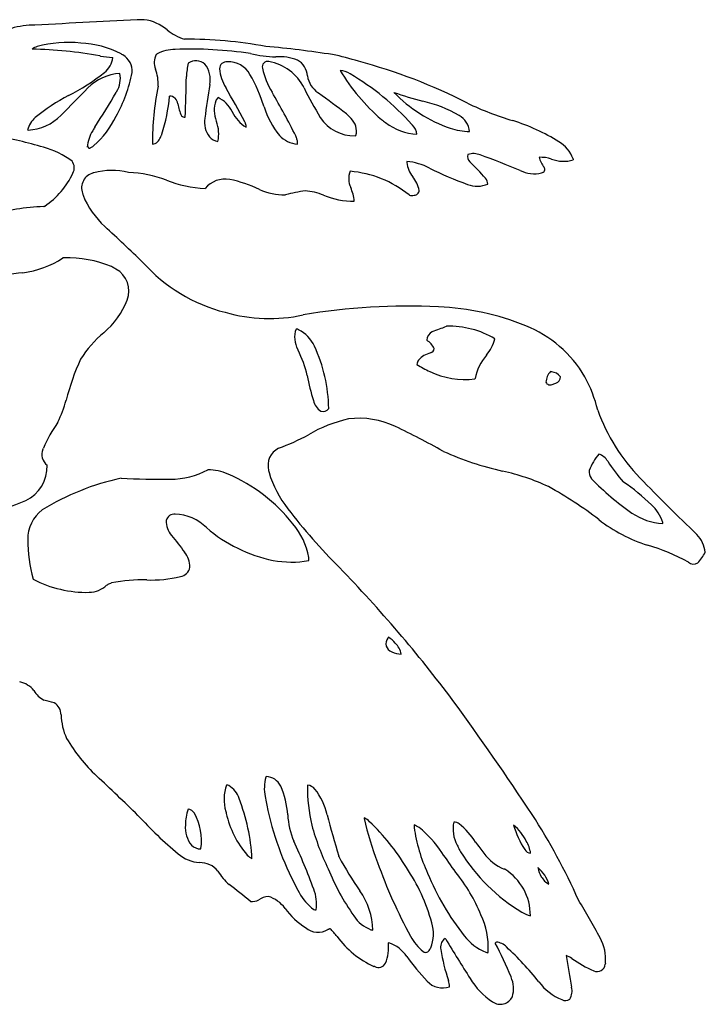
# Model space of a CAD drawing. Extents: x 0.1 to 11.9, y 0.1 to 8.6.
# Tile 2 of 2: x 5.9 to 11.9, y 0.1 to 8.6. Entities that reach past the tile are written whole.
import ezdxf

# ---------------------------------------------------------------- set-up
doc = ezdxf.new("R2010")
doc.units = 0
doc.linetypes.add('0', pattern=[0])
doc.layers.add('1', color=7, linetype='0')

msp = doc.modelspace()

# ---------------------------------------------------------------- linework, layer by layer
at = {"layer": '1'}
for p, q in [((6.822741, 8.311469), (6.815076, 8.316369)), ((6.830161, 8.306499), (6.822741, 8.311469)), ((7.124475, 8.312835), (7.121361, 8.309789)), ((7.127976, 8.315775), (7.124475, 8.312835)), ((6.63045, 8.298659), (6.637451, 8.297644)), ((6.77633, 7.98737), (6.773181, 7.980929)), ((8.531091, 7.974699), (8.525315, 7.979599)), ((7.235811, 7.947504), (7.23616, 7.949989)), ((7.779571, 7.81496), (7.781531, 7.811739)), ((8.771923, 7.794763), (8.771923, 7.794763)), ((7.642791, 7.727949), (7.641742, 7.731904)), ((7.892481, 7.719794), (7.890241, 7.725184)), ((7.89451, 7.714544), (7.892481, 7.719794)), ((7.896331, 7.70947), (7.89451, 7.714544)), ((7.897941, 7.704604), (7.896331, 7.70947)), ((7.899342, 7.699949), (7.897941, 7.704604)), ((9.113128, 7.7187), (9.113128, 7.7187)), ((9.346381, 7.697219), (9.342111, 7.70261)), ((6.002061, 7.656549), (6.00738, 7.653679)), ((6.569394, 7.648712), (6.569394, 7.648712)), ((7.167946, 7.613359), (7.169907, 7.618154)), ((7.900531, 7.695469), (7.899342, 7.699949)), ((7.901475, 7.691199), (7.900531, 7.695469)), ((7.900705, 7.67944), (7.90291, 7.679649)), ((7.90221, 7.68714), (7.901475, 7.691199)), ((7.902666, 7.68329), (7.90221, 7.68714)), ((7.90291, 7.679649), (7.902666, 7.68329)), ((9.67409, 7.670356), (9.67409, 7.670356)), ((7.157656, 7.590819), (7.159791, 7.595089)), ((7.159791, 7.595089), (7.161891, 7.599499)), ((7.161891, 7.599499), (7.163956, 7.604014)), ((7.163956, 7.604014), (7.165986, 7.608634)), ((7.165986, 7.608634), (7.167946, 7.613359)), ((8.335615, 7.595299), (8.3325, 7.603104)), ((8.33845, 7.587774), (8.335615, 7.595299)), ((8.341005, 7.580599), (8.33845, 7.587774)), ((8.34321, 7.573739), (8.341005, 7.580599)), ((8.345066, 7.567229), (8.34321, 7.573739)), ((8.346605, 7.561034), (8.345066, 7.567229)), ((8.347795, 7.555224), (8.346605, 7.561034)), ((8.348601, 7.549764), (8.347795, 7.555224)), ((8.347971, 7.531949), (8.348741, 7.5358)), ((8.34902, 7.544724), (8.348601, 7.549764)), ((8.348741, 7.5358), (8.349091, 7.540034)), ((8.349091, 7.540034), (8.34902, 7.544724)), ((8.84896, 7.604294), (8.85498, 7.608144)), ((6.533781, 7.493659), (6.538716, 7.495584)), ((6.538716, 7.495584), (6.543686, 7.497789)), ((6.543686, 7.497789), (6.548691, 7.500169)), ((6.548691, 7.500169), (6.553696, 7.502795)), ((6.553696, 7.502795), (6.558736, 7.505629)), ((6.558736, 7.505629), (6.563775, 7.508675)), ((6.563775, 7.508675), (6.568815, 7.51193)), ((6.568815, 7.51193), (6.573891, 7.515394)), ((6.573891, 7.515394), (6.578966, 7.519034)), ((9.296156, 7.373505), (9.295945, 7.371264)), ((9.296506, 7.375674), (9.296156, 7.373505)), ((9.296961, 7.377844), (9.296506, 7.375674)), ((9.297485, 7.379944), (9.296961, 7.377844)), ((9.298151, 7.38201), (9.297485, 7.379944)), ((10.74092, 7.4042), (10.741935, 7.3993)), ((10.741935, 7.3993), (10.742776, 7.394364)), ((6.578161, 7.283484), (6.573787, 7.281944)), ((6.480161, 7.104704), (6.481667, 7.099034)), ((6.481667, 7.099034), (6.483311, 7.093259)), ((6.483311, 7.093259), (6.485095, 7.087379)), ((8.244056, 7.091719), (8.24213, 7.091509)), ((9.31999, 7.088289), (9.317121, 7.090914)), ((6.143111, 6.988994), (6.145947, 6.99022)), ((6.145947, 6.99022), (6.148886, 6.991619)), ((6.148886, 6.991619), (6.151931, 6.993159)), ((6.31937, 6.542534), (6.310131, 6.542394)), ((6.739266, 6.463679), (6.731251, 6.46774)), ((6.747141, 6.459549), (6.739266, 6.463679)), ((6.754841, 6.455244), (6.747141, 6.459549)), ((6.762366, 6.450835), (6.754841, 6.455244)), ((6.769716, 6.446319), (6.762366, 6.450835)), ((8.349336, 5.746879), (8.3507, 5.743624)), ((8.3507, 5.743624), (8.352031, 5.740369)), ((9.497433, 5.556309), (9.497433, 5.556309)), ((9.887866, 5.492324), (9.891016, 5.494529)), ((10.551326, 5.553399), (10.545236, 5.554625)), ((10.557135, 5.552104), (10.551326, 5.553399)), ((10.631406, 5.509964), (10.630706, 5.511889)), ((10.591392, 5.454432), (10.591392, 5.454432)), ((8.486232, 5.302888), (8.486232, 5.302888)), ((6.136951, 4.880209), (6.138421, 4.885004)), ((6.138421, 4.885004), (6.13996, 4.889799)), ((9.615671, 4.861869), (9.610002, 4.864704)), ((8.096916, 4.695864), (8.098491, 4.686939)), ((8.098491, 4.686939), (8.100381, 4.677909)), ((10.899788, 4.62792), (10.899788, 4.62792)), ((10.899788, 4.62792), (10.900661, 4.626739)), ((10.900661, 4.626739), (10.902515, 4.624289)), ((11.178596, 4.595029), (11.176109, 4.597269)), ((11.520266, 4.241249), (11.519881, 4.24447)), ((11.520512, 4.238099), (11.520266, 4.241249)), ((11.520652, 4.235019), (11.520512, 4.238099)), ((8.445586, 3.930274), (8.444781, 3.939934)), ((8.135218, 3.914479), (8.135218, 3.914479)), ((8.444956, 3.912214), (8.446075, 3.920719)), ((8.446075, 3.920719), (8.445586, 3.930274)), ((6.689601, 3.699694), (6.695901, 3.703334)), ((6.695901, 3.703334), (6.702621, 3.706729)), ((6.702621, 3.706729), (6.709725, 3.709914)), ((6.709725, 3.709914), (6.717181, 3.712924)), ((6.717181, 3.712924), (6.72502, 3.715724)), ((6.72502, 3.715724), (6.733176, 3.718349)), ((9.134316, 3.240816), (9.132776, 3.238415)), ((9.135961, 3.243238), (9.134316, 3.240816)), ((9.137641, 3.245685), (9.135961, 3.243238)), ((9.196711, 3.194952), (9.196711, 3.194952)), ((8.075775, 2.035658), (8.073326, 2.031038)), ((8.436136, 1.961402), (8.433861, 1.958185)), ((7.728538, 1.715734), (7.728538, 1.715734)), ((8.089378, 1.74145), (8.089378, 1.74145)), ((8.927746, 1.67759), (8.927746, 1.674122)), ((8.927746, 1.674122), (8.927957, 1.670163)), ((7.373712, 1.614961), (7.373712, 1.614961)), ((8.47247, 1.612131), (8.47247, 1.612131)), ((9.35989, 1.615854), (9.359856, 1.608896)), ((9.359856, 1.608896), (9.36003, 1.60164)), ((9.36003, 1.60164), (9.36038, 1.594087)), ((9.894998, 1.465275), (9.894998, 1.465275)), ((10.3348, 1.474234), (10.3348, 1.474234)), ((7.508181, 1.407005), (7.508846, 1.409186)), ((9.601731, 1.375383), (9.601731, 1.375383)), ((9.734671, 1.439811), (9.73901, 1.430448)), ((9.73901, 1.430448), (9.74356, 1.421036)), ((9.74356, 1.421036), (9.748321, 1.411576)), ((9.748321, 1.411576), (9.753256, 1.402077)), ((9.753256, 1.402077), (9.758401, 1.39254)), ((9.758401, 1.39254), (9.763755, 1.382964)), ((8.707211, 1.339966), (8.70553, 1.3441)), ((9.043506, 1.28995), (9.043506, 1.28995)), ((10.14774, 1.229821), (10.14347, 1.232103)), ((10.436911, 1.243566), (10.435512, 1.244504)), ((10.465443, 1.164864), (10.465443, 1.164864)), ((10.531831, 1.099737), (10.531166, 1.101378)), ((8.615056, 0.706641), (8.612431, 0.705444)), ((8.617716, 0.707873), (8.615056, 0.706641)), ((8.62041, 0.709133), (8.617716, 0.707873)), ((8.623105, 0.710428), (8.62041, 0.709133)), ((8.625835, 0.711755), (8.623105, 0.710428)), ((8.628601, 0.713113), (8.625835, 0.711755)), ((8.631401, 0.714506), (8.628601, 0.713113)), ((9.142261, 0.590067), (9.137641, 0.591033)), ((9.49611, 0.533489), (9.500555, 0.540577)), ((9.500555, 0.540577), (9.504686, 0.54793)), ((10.002526, 0.508163), (10.00333, 0.51356)), ((10.00333, 0.51356), (10.004031, 0.51902)), ((9.983836, 0.508814), (9.991641, 0.506739)), ((9.991641, 0.506739), (9.999376, 0.505069)), ((9.999376, 0.505069), (10.002526, 0.508163)), ((9.015001, 0.384669), (9.011886, 0.385702)), ((9.018081, 0.38371), (9.015001, 0.384669)), ((11.022216, 0.410016), (11.021306, 0.405883)), ((11.023055, 0.414192), (11.022216, 0.410016))]:
    msp.add_line(p, q, dxfattribs=at)
for centre, radius, start, end in [((6.053251, 7.909975), 0.655677, 88.762903, 106.924458), ((10.479813, -69.593018), 78.282968, 92.536696, 93.231177), ((6.970074, 8.242376), 0.373582, 49.143157, 83.082923), ((7.511285, 8.895415), 0.474723, -128.701248, -107.979324), ((6.356739, 7.389351), 1.026422, 83.972699, 105.312603), ((6.431147, 7.582866), 0.827906, 62.371633, 87.690077), ((7.373199, 4.542437), 3.901446, 79.677239, 90.124058), ((6.122339, 8.249904), 0.134523, 105.815504, 126.914737), ((5.956906, 4.531288), 3.827107, 79.863549, 88.732823), ((6.75313, 8.168879), 0.157713, -5.424696, 60.762768), ((7.243456, 8.238943), 0.141161, 149.875574, -157.031958), ((7.284152, 8.024575), 0.330436, 89.7947, 118.205381), ((7.418745, 4.818155), 3.539369, 81.545766, 92.160152), ((8.19499, 9.435565), 1.145449, -102.90863, -91.796744), ((7.333408, -0.044152), 8.457227, 81.033259, 84.987714), ((8.301852, 6.490957), 1.852078, 71.912799, 79.116094), ((7.641974, 15.279959), 7.054204, -98.186779, -97.327497), ((6.557349, 8.302647), 0.18593, -52.666702, -5.952706), ((7.964738, 8.095878), 0.582686, 166.169448, 177.594516), ((7.4664, 8.136427), 0.119583, 50.07543, 124.338303), ((7.366957, 8.091166), 0.223166, -10.716149, 37.861357), ((7.731447, 8.185981), 0.061222, 83.336176, 179.201167), ((7.748898, 8.034863), 0.212178, 29.151254, 92.795015), ((8.086397, 8.205148), 0.044937, 74.757783, -163.099845), ((8.02882, 7.83515), 0.419138, 26.2262, 80.470411), ((8.184472, 7.810331), 0.481019, 70.093756, 93.026448), ((8.264354, 8.115806), 0.169086, 2.852077, 60.252552), ((7.633364, 3.591629), 4.822945, 62.992, 75.058754), ((5.581743, 9.497025), 1.728027, -63.280256, -50.96243), ((6.842299, 7.69934), 0.449138, 94.858235, 134.508654), ((5.693367, 8.38249), 1.238043, -29.443906, -10.636805), ((6.590775, 8.102057), 0.218138, -31.719337, 11.853167), ((6.785663, 8.054922), 0.352268, -2.962123, 21.470451), ((8.043159, 8.219222), 0.374332, -175.03647, -148.417367), ((6.728822, 7.446053), 1.389975, 17.161552, 29.865782), ((8.700923, 8.332517), 0.672352, -167.944006, -148.614931), ((10.201181, 9.056669), 1.726988, -149.194657, -130.655126), ((8.690136, 7.952023), 0.221953, 59.160813, 82.826903), ((7.65491, 6.187961), 2.267335, 41.915234, 59.551403), ((-1.711593, 8.212223), 9.094622, -2.8181, -0.578909), ((16.519285, 6.575678), 9.053845, 170.630379, 172.506622), ((8.652373, 8.162128), 0.222398, -170.185536, -124.841621), ((21.318975, -6.863242), 20.983077, 134.823612, 135.731143), ((1.12408, 11.268684), 6.536182, -33.315382, -30.19924), ((9.458388, 7.554451), 2.370503, 168.261502, -179.420585), ((1.126532, 4.153252), 7.648951, 27.838656, 30.393878), ((2.74051, 4.817642), 6.247332, 26.478644, 30.435749), ((11.470144, 9.53461), 3.418944, -153.711213, -148.795979), ((0.511851, -3.009659), 13.600158, 52.601781, 53.868315), ((10.279481, 11.140982), 3.343853, -109.129224, -104.615265), ((10.097445, 8.878842), 1.280495, -135.527472, -109.306262), ((7.056923, 6.587581), 1.534047, 117.074206, 130.052245), ((5.69517, 8.084525), 1.546723, -17.549066, -5.082381), ((7.234439, 7.876156), 0.073854, 4.962562, 88.664793), ((7.604607, 7.919349), 0.298866, -172.926286, -151.750981), ((7.875389, 7.824668), 0.251389, 160.550605, -158.345667), ((7.732296, 7.86778), 0.102345, 137.279305, 156.632105), ((7.54734, 7.704795), 0.257035, 25.378487, 64.719694), ((9.169591, 6.769578), 1.166517, 60.117885, 76.811621), ((10.961942, 10.240515), 2.612944, -115.828552, -106.563689), ((8.0681, 7.950052), 0.318201, -154.235563, -121.739953), ((8.76173, 8.075648), 0.738196, -162.704986, -140.684494), ((8.479452, 7.457506), 0.44641, 41.731472, 49.068001), ((6.213518, 7.594947), 0.220247, 130.737748, 163.758001), ((5.98683, 8.079371), 0.426188, -87.236194, -43.966848), ((6.051176, 8.117896), 0.798247, -48.609554, -25.526874), ((7.369709, 7.802698), 0.037686, -138.83985, -86.467212), ((7.753296, 7.722415), 0.213261, 170.829244, -143.283112), ((7.370104, 7.61995), 0.293295, -12.630218, 21.606256), ((8.837692, 7.951269), 0.347158, -147.21738, -88.140028), ((8.713092, 7.646482), 0.146977, -15.120209, 47.390151), ((9.602221, 8.409843), 0.846694, -128.422269, -125.285484), ((9.409865, 8.101356), 0.484229, -127.792509, -92.95337), ((9.6697, 7.629143), 0.17215, 4.045838, 61.905629), ((9.692069, 6.058703), 1.757531, 58.174482, 72.62055), ((6.826761, 7.484123), 0.305496, 147.400636, 175.877525), ((7.299869, 7.261347), 0.826829, 149.683985, 152.063371), ((9.261485, 7.606972), 0.123903, 4.999167, 46.749833), ((9.857036, 8.227349), 0.586268, -108.182846, -91.526179), ((5.295571, 4.722389), 2.907817, 73.070613, 81.644575), ((7.074135, 7.616859), 0.087486, -80.877084, -17.316095), ((7.677826, 7.686035), 0.131983, -136.338553, -99.386226), ((8.362309, 7.762574), 0.23107, -137.992254, -93.557399), ((10.479618, 7.312727), 0.27685, 19.293259, 59.800851), ((5.966822, 6.837099), 0.68979, 52.253438, 75.261793), ((6.526749, 7.498768), 0.008692, -35.997331, 122.678754), ((9.875216, 7.284609), 0.16453, 68.637256, 106.64588), ((6.316483, 7.325591), 0.092273, -29.371091, 38.105557), ((9.546902, 7.406184), 0.253374, -172.078349, -141.457713), ((9.231572, 6.800606), 0.585203, 63.439624, 83.467285), ((9.880287, 7.421789), 0.056066, 158.602442, -128.330883), ((7.94822, 5.442667), 2.710074, 41.414732, 45.565788), ((7.767128, 1.360348), 6.452609, 67.059679, 70.367154), ((10.452327, 7.076141), 0.341548, 72.819369, 90.983294), ((10.676249, 7.479255), 0.237901, -164.989461, -141.455708), ((10.659925, 7.67811), 0.295594, -111.161652, -73.722606), ((5.753403, 7.581176), 0.710344, -55.87257, -25.056744), ((6.606843, 7.151134), 0.134922, 104.181759, -159.87181), ((6.733009, 6.68055), 0.622501, 76.381451, 104.40364), ((6.833915, 6.204949), 1.081564, 69.666815, 87.580114), ((8.970111, 7.231666), 0.177728, 158.9306, -154.295136), ((8.725347, 6.352833), 0.946024, 51.278292, 85.214752), ((10.786077, 9.882526), 2.866572, -116.808154, -109.591852), ((10.40175, 7.537619), 0.263663, -116.969277, -75.551745), ((10.465899, 7.312678), 0.030427, -86.916941, 37.058458), ((7.596337, 8.206833), 1.060679, -111.375864, -92.781723), ((7.72102, 6.996185), 0.232162, 80.569346, 139.356516), ((7.502771, 6.035618), 1.216887, 65.022049, 77.841848), ((9.108123, 7.063356), 0.303475, 12.585921, 37.54972), ((9.893669, 7.169088), 0.109344, 8.067876, 37.329444), ((8.229096, 7.591715), 0.500376, -115.126794, -88.507379), ((8.848204, 4.54326), 2.619091, 99.512945, 103.336566), ((8.375912, 6.61502), 0.512832, 67.235362, 85.58997), ((8.415749, 6.986893), 0.428404, 6.619727, 23.042911), ((9.362408, 7.129972), 0.041901, -92.581627, -0.667701), ((9.910254, 7.404045), 0.237977, -111.027263, -67.341806), ((7.171342, 7.363935), 0.739877, -158.050701, -132.270685), ((8.8306, 7.696955), 0.660763, -112.818212, -89.072454), ((9.340649, 7.179412), 0.093435, -102.77365, -77.720602), ((6.21531, 5.055676), 1.934665, 92.138674, 106.235911), ((-4.688727, -5.503079), 16.759321, 45.758741, 47.314388), ((5.857152, 7.236523), 0.828858, -82.672776, -56.872081), ((6.355379, 5.569357), 0.973843, 67.296185, 92.11905), ((8.08554, 7.482455), 1.458883, -137.850133, -104.52632), ((6.668667, 6.256949), 0.214643, -21.950577, 61.915314), ((8.512172, -12.385127), 18.971623, 97.722474, 99.640637), ((6.206681, 6.433361), 0.70914, -49.670322, -21.217644), ((9.308985, 0.677732), 5.44711, 87.236903, 99.64072), ((9.470778, 3.832138), 2.288592, 67.92733, 87.475816), ((8.101997, 7.389652), 1.373734, -106.161863, -77.609675), ((8.546425, 5.852325), 0.223524, 161.018542, -151.852504), ((8.309557, 5.791751), 0.135695, 69.39277, 79.169155), ((8.230575, 5.661004), 0.287234, 23.409986, 63.816511), ((8.766861, 8.174355), 2.391627, -71.668282, -68.538858), ((9.668538, 5.186782), 0.762233, 58.843563, 92.003817), ((9.938414, 4.977935), 1.051047, 30.46565, 68.079479), ((7.292536, 5.134951), 0.98351, 129.599854, 147.489342), ((9.384995, 5.686076), 0.165015, 25.036177, 58.552938), ((9.559852, 5.825239), 0.088781, 117.344839, 178.957339), ((9.673753, 5.953186), 0.405534, -39.023839, -16.343754), ((7.578905, 5.330357), 0.875119, 12.588991, 27.938406), ((7.293931, 5.212948), 1.325369, 0.959592, 25.097868), ((9.496796, 5.755631), 0.037711, -80.951441, 0.421647), ((8.58399, 4.713198), 2.32403, 155.862879, 165.21523), ((9.464709, 5.610339), 0.080319, 145.791326, 174.645334), ((9.567901, 5.492002), 0.235583, 106.060406, 136.052821), ((10.333356, 5.406949), 0.450927, 139.826391, 168.800616), ((9.782819, 6.212999), 0.716022, -123.776694, -113.488908), ((10.069252, 5.804775), 1.660676, -170.164329, -162.409081), ((9.799432, 6.175899), 0.689271, -115.985424, -82.628571), ((10.646903, 5.456788), 0.141097, 136.100065, 177.593028), ((10.551414, 5.454232), 0.098039, 36.022701, 86.654581), ((10.575163, 5.508308), 0.056267, -73.23648, 1.686569), ((9.638305, 4.879758), 1.361175, 14.415437, 27.62154), ((10.541823, 5.47755), 0.038838, -157.542684, -63.478047), ((10.53053, 5.572579), 0.132902, -77.557035, -62.745423), ((5.394964, 5.548282), 0.972536, -26.484784, -14.409626), ((8.636142, 5.338401), 0.154059, -166.672421, -123.671866), ((8.567744, 5.269738), 0.061933, -105.949271, -33.957155), ((9.05581, 3.956068), 1.216083, 102.535014, 120.296235), ((8.885763, 4.427233), 0.722061, 64.27226, 97.471143), ((12.488544, 5.765296), 1.626537, -160.360846, -135.822045), ((7.38573, 4.341774), 1.360982, 145.401513, 156.254873), ((6.11166, -1.379323), 7.157253, 60.73939, 64.444376), ((7.400441, 6.952857), 2.208058, -69.22767, -61.845), ((6.244334, 4.833528), 0.117091, 156.504249, -127.749206), ((8.25781, 4.739176), 0.166621, 116.470526, -164.933298), ((10.720423, 7.323732), 2.698378, -114.167976, -102.650479), ((11.386089, 4.498086), 0.541451, 141.046614, 158.599415), ((10.913365, 4.695006), 0.1525, 31.776475, 70.198789), ((5.849314, 4.728055), 0.323593, -64.802294, 2.282815), ((12.265711, 5.550606), 1.447786, -147.62202, -138.815981), ((7.281075, 2.478057), 2.200152, 102.21687, 121.530201), ((7.190029, 12.948662), 8.328703, -92.577402, -89.638583), ((7.247381, 5.290019), 0.669911, -90.411865, -61.256283), ((7.552692, 4.203278), 0.49966, 67.443232, 88.068108), ((7.170188, 3.33697), 1.446574, 38.193465, 66.6143), ((8.993927, 4.941653), 0.931657, -163.555248, -141.662203), ((9.688012, 2.740466), 1.99973, 65.160616, 77.246398), ((10.957513, 4.679315), 0.077289, 167.79567, -138.319987), ((12.537711, 6.190639), 2.264358, -136.231898, -124.565252), ((23.965446, 16.829792), 17.56837, -136.027203, -133.745772), ((8.891824, 1.580083), 3.395372, 52.359168, 61.190492), ((10.297055, 3.265378), 1.595332, 45.159245, 56.456161), ((5.256804, 6.127215), 1.842835, -82.235887, -66.654185), ((11.206502, 4.15034), 0.327211, 16.718662, 48.810861), ((6.321479, 4.100435), 0.316946, 127.051052, -178.995627), ((7.278771, 4.2429), 0.073881, 84.684005, 165.154832), ((7.270046, 3.907216), 0.409544, 45.408458, 87.821251), ((12.216181, 7.384239), 4.974906, -142.616632, -134.774699), ((11.548435, 4.755885), 0.521606, -124.493845, -93.053305), ((7.398166, 4.256486), 0.190885, 178.396054, -139.315336), ((8.385257, 5.151229), 1.261773, -130.993598, -101.429667), ((7.843894, 3.834346), 0.610094, 9.966294, 40.604322), ((11.776566, 5.302768), 1.314237, -128.112396, -107.185824), ((34.881359, 25.544476), 34.954188, -142.223313, -141.92016), ((11.623288, 3.952722), 0.268601, 6.912533, 43.654475), ((7.260283, 4.093533), 1.255702, 179.938574, -164.173619), ((10.904105, 2.403452), 1.713572, 60.701595, 73.588569), ((7.206014, 3.854825), 0.207843, -0.099573, 39.193372), ((11.464614, 4.217887), 0.484884, -42.181086, -28.698016), ((7.310438, 3.877814), 0.106022, -79.158069, -12.722965), ((8.296489, 4.78899), 0.889257, -100.448683, -80.3891), ((-0.15008, -4.708289), 12.321951, 36.942563, 44.008961), ((11.787424, 3.95581), 0.073253, -127.672351, -60.112635), ((7.075073, 4.843033), 1.099404, -91.923814, -76.57197), ((6.515195, 4.630526), 0.99389, -117.76593, -88.668187), ((6.534142, 3.860609), 0.223743, -88.936255, -45.987858), ((6.992676, 2.471241), 1.27382, 87.953477, 101.754432), ((9.18818, 3.190701), 0.073117, 139.265058, -106.51922), ((9.016829, 3.045264), 0.234016, 39.76548, 58.918803), ((9.06265, 3.060029), 0.190202, 11.948214, 45.183738), ((9.261346, 3.314491), 0.215455, -115.854155, -93.35667), ((5.887345, 2.64138), 0.222442, 39.619975, 77.7398), ((6.253241, 2.895614), 0.224678, -149.986734, -119.004151), ((5.865719, 1.397165), 1.33142, 73.946583, 77.92239), ((6.174632, 2.573677), 0.118825, -1.100141, 60.079841), ((-11.868768, -12.992026), 26.669965, 33.443704, 36.035038), ((6.826588, 2.59052), 0.533496, -177.94572, -155.334088), ((7.582896, 3.090311), 1.436072, -149.797203, -133.037962), ((-10.357784, -16.124376), 24.85218, 45.820538, 46.963928), ((8.399033, 1.93477), 0.339635, 163.53406, -167.611376), ((8.070113, 1.890081), 0.145686, 25.378548, 87.772691), ((8.090954, 1.838506), 0.381313, 161.170951, -163.735452), ((7.729839, 1.902162), 0.059412, 68.253325, 89.79996), ((7.645166, 1.781569), 0.205618, 18.25609, 58.744968), ((7.544929, 1.659024), 0.719404, 3.591178, 24.077613), ((9.856374, 1.941715), 1.422608, 179.336631, -166.604239), ((8.421809, 1.861191), 0.10123, 40.468311, 81.863607), ((8.015908, 1.559529), 0.606762, 13.788234, 37.261059), ((6.267429, 1.236338), 1.687013, 2.890823, 21.184633), ((9.507471, 2.063561), 1.454215, -172.029044, -167.202752), ((7.817212, 1.610764), 0.44352, 161.475937, 179.457723), ((7.389957, 1.67996), 0.072024, 30.404509, 84.651679), ((7.035142, 1.480511), 0.479044, -8.562711, 29.501144), ((8.819602, 1.9725), 1.12087, -167.594824, -166.757241), ((8.541952, 1.898799), 0.83376, -167.316445, -139.120634), ((10.751147, 2.34948), 2.730332, -167.132647, -151.028117), ((9.399817, 3.907382), 3.289687, -137.823347, -129.392695), ((8.929481, 1.734949), 0.667274, -177.348889, -156.970443), ((19.951466, 4.67238), 11.728108, -165.339699, -163.513662), ((8.756921, 1.396726), 0.328734, 48.580237, 58.69154), ((11.158954, 2.140513), 2.280039, -168.094941, -158.096305), ((7.612189, 0.224676), 1.966708, 31.241292, 46.160871), ((9.986574, 1.578735), 0.287672, 167.592316, -151.123316), ((9.701957, 1.551458), 0.089163, 55.12424, 87.644856), ((5.775234, -1.273428), 5.489267, 24.038827, 32.875808), ((7.61529, 1.593218), 0.242555, 174.856914, -140.601201), ((10.544955, 2.174526), 2.147436, -164.817659, -154.051546), ((9.292251, 1.4305), 0.19731, 55.469149, 69.951957), ((10.751371, 1.789071), 1.404591, -172.02047, -155.04187), ((8.824534, 0.868259), 0.928014, 33.124629, 51.353204), ((9.322048, 1.09744), 0.680862, 32.70057, 50.738403), ((9.938658, 1.276578), 0.442715, 26.517098, 49.756137), ((11.016489, 1.847577), 0.825409, -163.598013, -147.322147), ((3.454053, -0.791144), 5.363116, 20.167316, 24.982326), ((11.974177, 2.97311), 2.568376, -144.05011, -141.395279), ((10.11012, 1.334444), 0.264617, 7.668414, 31.888828), ((7.506816, 1.519738), 0.112741, -134.455768, -89.306429), ((-5.922232, -9.547235), 18.981492, 34.493827, 35.130115), ((11.116003, 2.219412), 1.590038, -148.260653, -121.087772), ((10.277081, 1.583884), 0.3763, -145.470855, -110.797405), ((10.379375, 1.436728), 0.067339, -148.881179, -95.970013), ((7.514009, 1.588643), 0.301271, -132.088012, -93.360078), ((7.503798, 1.095859), 0.192175, 37.428392, 92.220766), ((8.026877, 1.459266), 0.156729, -137.375313, -118.41577), ((11.536227, 2.870352), 3.216429, -151.588367, -145.368697), ((13.142762, 2.734483), 4.346329, -160.588109, -151.300273), ((8.094356, 1.481776), 0.514028, -148.429331, -131.543104), ((10.565351, 2.028398), 2.106514, -157.87101, -145.158187), ((7.927481, 0.325319), 1.646762, 15.473296, 33.93789), ((8.616483, 0.295058), 1.430188, 22.126385, 39.372634), ((9.903832, 0.832071), 0.46658, -0.726384, 58.482606), ((10.642762, 1.27695), 0.209775, -171.102142, -147.702355), ((10.255844, 1.021203), 0.286758, 16.235783, 50.844581), ((11.522299, 2.026127), 2.206316, -157.909502, -141.480067), ((10.625253, 1.261368), 0.186688, -148.873617, -120.027685), ((6.043532, -1.254447), 2.907471, 49.34011, 53.976598), ((8.714445, 1.206429), 0.395066, -152.981813, -124.656097), ((8.177268, 0.931309), 0.335843, -9.194734, 22.136481), ((8.376179, 0.684641), 0.625872, 1.603827, 34.871673), ((7.953715, 1.077785), 0.12763, -97.097619, -62.34665), ((8.096054, 0.860616), 0.133217, 91.240036, 128.595475), ((8.009714, 0.719394), 0.286818, 36.617243, 73.083654), ((6.103162, -1.934796), 5.508795, 27.795681, 31.733452), ((8.747881, 1.251769), 0.623342, -144.5766, -121.917614), ((8.50301, 0.898081), 0.02124, -128.48875, -74.192285), ((10.478009, 1.188838), 0.378317, -118.932785, -106.52949), ((9.09459, 0.993251), 0.308161, -146.890441, -110.622023), ((9.317369, 0.545853), 0.687187, -2.237862, 24.76737), ((8.527578, 0.851554), 0.168962, -130.2888, -59.854512), ((7.16326, -0.626631), 1.988489, 39.772205, 42.411471), ((9.013679, 0.819661), 0.118102, -103.526334, -95.769903), ((9.204557, 0.670186), 0.324074, -22.163262, 16.948429), ((9.351361, 1.131583), 0.819501, -143.617673, -114.471883), ((9.685273, 0.827816), 0.398163, -153.038426, -128.210112), ((9.686069, 0.553052), 0.095694, 133.597012, -167.50913), ((9.627965, 0.61834), 0.008847, 30.528622, 153.014424), ((27.195965, 11.235834), 20.51835, -148.852408, -147.730005), ((10.150922, 0.922446), 0.446104, -142.691943, -111.996133), ((10.639318, 0.447547), 0.385184, -4.967781, 28.962186), ((8.754035, 0.556343), 0.385171, -21.838197, 5.167185), ((9.043003, 0.298492), 0.308006, 34.287197, 71.200468), ((9.460681, 0.545401), 0.037378, -125.471695, -18.583139), ((11.174455, 0.777844), 1.60075, -171.178365, -161.27405), ((7.618633, -0.736294), 2.781848, 21.736038, 28.441606), ((10.076137, 0.584733), 0.012052, 91.196981, 161.304386), ((10.064062, 0.461268), 0.136029, 43.40093, 85.013969), ((8.224648, -1.532712), 2.84855, 38.826497, 47.122498), ((10.86484, 1.584781), 1.922204, -144.626349, -136.33036), ((10.627668, 0.306747), 0.181198, 55.413722, 72.870888), ((22.441605, 2.373457), 11.912032, -170.853396, -169.511622), ((11.268273, 1.187692), 0.908108, -126.310689, -112.4597), ((9.049564, 0.446982), 0.070672, -116.454488, -28.680873), ((10.951488, 0.411711), 0.070061, -115.481692, -4.771786), ((9.609359, 0.382155), 0.183686, -137.263157, -71.199771), ((9.413579, 0.190693), 0.255581, 3.943278, 16.653088), ((10.40391, 0.619692), 0.652001, -148.692354, -123.78918), ((9.966956, 0.191758), 0.256917, -15.738276, 23.428855), ((10.809978, 0.518366), 0.452085, -144.092307, -111.505046), ((10.597415, 0.172183), 0.135237, -31.282796, 14.06057), ((10.108796, 0.174111), 0.117587, -125.026556, -26.267471), ((10.675471, 0.151328), 0.062008, -120.23106, -52.765677)]:
    msp.add_arc(centre, radius, start, end, dxfattribs=at)

doc.saveas('drawing.dxf')
